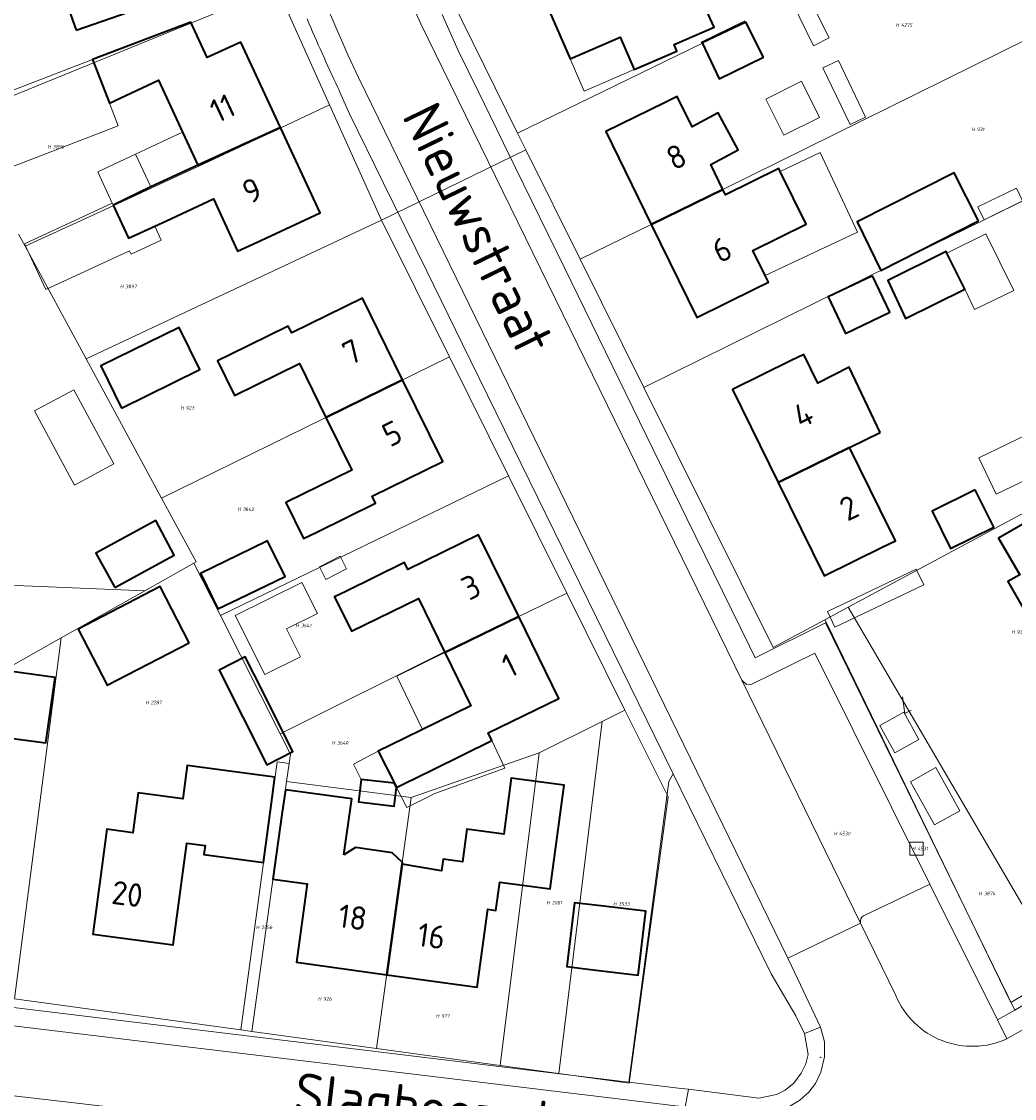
# Model space of a CAD drawing. Header units: metres. Extents: x 104777 to 177370, y 409697 to 438337.
# Tile 88 of 133: x 129790 to 129866, y 423365 to 423448. Entities that reach past the tile are written whole.
import ezdxf
from ezdxf.enums import TextEntityAlignment as Align
from ezdxf.lldxf.tags import DXFTag

# ---------------------------------------------------------------- set-up
doc = ezdxf.new("R2010")
doc.units = ezdxf.units.M
for name, color, linetype, lineweight in [('B-WE-IE-MEUBILAIR-S', 7, 'Continuous', 25), ('B-WE-IE-TERREINAFSCHEIDING_KUNSTMATIG_HEKWERK-G', 20, 'IE-TERREINAFSCHEIDING_KUNSTMATIG-SO', 18), ('B-WE-KG-GRENS_PERCEEL-G', 150, 'KG-PERCEEL-SO', 18), ('B-WE-KG-GRENS_PERCEEL-S', 150, 'Continuous', 25), ('B-WE-KG-GRENS_PERCEEL_VOORLOPIG-G', 150, 'KG-PERCEEL-SO', 18), ('B-WE-OG-BEBOUWING-G', 7, 'Continuous', 35), ('B-WE-OG-BEBOUWING-GV', 7, 'Continuous', 35), ('B-WE-OG-BEBOUWING_HUISNUMMER-T18', 10, 'Continuous', 18), ('B-WE-OG-BEBOUWING_LUIFEL-GV', 7, 'Continuous', 18), ('B-WE-OG-BEBOUWING_SCHUUR-GV', 7, 'Continuous', 18), ('B-WE-OG-BEBOUWING_STRAATNAAM-T18', 10, 'Continuous', 18), ('B-WE-OG-TERREIN_BEGROEID-GV', 7, 'Continuous', 18), ('B-WE-OG-TERREIN_ERF-GV', 7, 'Continuous', 18), ('B-WE-VH-OPENVERHARDING_BETONSTRAATSTEEN-GV', 90, 'Continuous', 18), ('B-WE-VH-OPENVERHARDING_TEGEL-GV', 90, 'Continuous', 18)]:
    doc.layers.add(name, color=color, linetype=linetype, lineweight=lineweight)
doc.styles.add('NLCS-ISO', font='NLCS-ISO.ttf')
doc.styles.add('NLCS-ISO-M20-T18', font='NLCS-ISO.ttf', dxfattribs={"height": 0.036})
doc.styles.get("Standard").update_dxf_attribs({"font": 'Romans.shx'})
doc.linetypes.add('IE-TERREINAFSCHEIDING_KUNSTMATIG-SO', pattern='A,4,[82,NLCS.SHX,S=0.75,R=90,X=0,Y=0],4,-2', length=10)
tags = doc.linetypes.add('KG-PERCEEL-SO', pattern='A,5.5,-2,["P",Standard,S=1.8,R=0,X=-0.5,Y=-0.9],-2,5.5,-2,[5,NLCS.SHX,S=0.75,R=0,X=0,Y=0],-2', length=19).pattern_tags.tags
tags[6] = DXFTag(74, 10)

# ---------------------------------------------------------------- blocks, each defined once
blk = doc.blocks.new('SKG-PERCEELNUMMER-SO')
at = {"style": 'NLCS-ISO', "oblique": 10, "flags": 1}
for tag, p in [('GEMEENTECODE', (0, 2.55)), ('PERCEELGROOTTE', (0, -2.45))]:
    blk.add_attdef(tag, text='', height=1.8, dxfattribs=at).set_placement(p, align=Align.MIDDLE_CENTER)
at = {"style": 'NLCS-ISO', "oblique": 10}
blk.add_attdef('SECTIE', text='', height=1.8, dxfattribs=at).set_placement((-0.5, 0), align=Align.MIDDLE_RIGHT)
blk.add_attdef('PERCEELNUMMER', text='', height=1.8, dxfattribs=at).set_placement((0.5, 0), align=Align.MIDDLE_LEFT)
blk = doc.blocks.new('SIE-MEUBILAIR_PAAL_AFSLUITPAAL-SO')
blk.add_circle((0, 0), 0.75)
at = {"style": 'NLCS-ISO'}
blk.add_text('af', height=0.75, dxfattribs=at).set_placement((0, 0.1), align=Align.MIDDLE_CENTER)

msp = doc.modelspace()

# ---------------------------------------------------------------- linework, layer by layer
at = {"layer": 'B-WE-IE-TERREINAFSCHEIDING_KUNSTMATIG_HEKWERK-G', "ltscale": 20, "flags": 128}
for points in [[(129858.036, 423395.061), (129857.621, 423394.829), (129857.424, 423396.103)], [(129858.094, 423395.094), (129858.036, 423395.061)], [(129836.485, 423366.625), (129839.56, 423389.635)]]:
    msp.add_lwpolyline(points, dxfattribs=at)
at = {"layer": 'B-WE-KG-GRENS_PERCEEL-G', "ltscale": 20, "flags": 128}
for points in [[(129809.574, 423450.37), (129805.741, 423448.807), (129785.264, 423440.451), (129785.024, 423440.353)], [(129809.574, 423450.37), (129813.595, 423441.427)], [(129822.865, 423449.656), (129827.98, 423439.253)], [(129873.465, 423449.705), (129843.688, 423434.962), (129832.767, 423429.606)], [(129842.035, 423446.229), (129845.365, 423447.863)], [(129827.98, 423439.253), (129842.083, 423446.13)], [(129842.083, 423446.13), (129842.035, 423446.229)], [(129813.595, 423441.427), (129809.868, 423439.682), (129803.579, 423436.738), (129799.947, 423435.052), (129797.031, 423433.712), (129790.291, 423430.615)], [(129813.595, 423441.427), (129817.563, 423432.604)], [(129827.98, 423439.253), (129828.605, 423437.983)], [(129837.647, 423419.785), (129854.991, 423428.363), (129878.378, 423439.823)], [(129828.605, 423437.983), (129817.563, 423432.604)], [(129828.605, 423437.983), (129832.767, 423429.606)], [(129817.563, 423432.604), (129807.622, 423427.929)], [(129822.762, 423422.139), (129817.563, 423432.604)], [(129790.291, 423430.615), (129789.797, 423431.529)], [(129794.964, 423421.976), (129790.291, 423430.615)], [(129832.767, 423429.606), (129837.647, 423419.785)], [(129794.964, 423421.976), (129807.622, 423427.929)], [(129800.736, 423411.321), (129794.964, 423421.976)], [(129800.736, 423411.321), (129822.762, 423422.139)], [(129827.287, 423413.031), (129822.762, 423422.139)], [(129837.647, 423419.785), (129847.537, 423399.881), (129851.495, 423402.009)], [(129805.244, 423402.329), (129827.287, 423413.031)], [(129831.744, 423404.061), (129827.287, 423413.031)], [(129853.283, 423402.971), (129865.112, 423409.332), (129870.412, 423412.197)], [(129803.215, 423406.351), (129803.388, 423406.448), (129800.736, 423411.321)], [(129799.463, 423404.236), (129803.215, 423406.351)], [(129803.215, 423406.351), (129805.244, 423402.329)], [(129799.463, 423404.236), (129780.994, 423404.997)], [(129793.053, 423400.624), (129799.463, 423404.236)], [(129822.422, 423399.497), (129831.744, 423404.061)], [(129836.196, 423395.101), (129831.744, 423404.061)], [(129851.495, 423402.009), (129853.283, 423402.971)], [(129869.632, 423375.041), (129853.283, 423402.971)], [(129805.244, 423402.329), (129809.809, 423393.283)], [(129851.495, 423402.009), (129851.658, 423401.673), (129863.554, 423377.174), (129865.716, 423372.721)], [(129785.914, 423396.601), (129793.053, 423400.624)], [(129793.053, 423400.624), (129789.474, 423372.994)], [(129822.396, 423399.551), (129809.809, 423393.283)], [(129822.396, 423399.551), (129822.422, 423399.497)], [(129834.443, 423394.228), (129836.196, 423395.101)], [(129839.494, 423388.461), (129836.196, 423395.101)], [(129829.642, 423391.838), (129834.443, 423394.228)], [(129834.443, 423394.228), (129831.145, 423367.278)], [(129809.809, 423393.283), (129810.594, 423391.728), (129810.495, 423391.019)], [(129819.844, 423388.41), (129829.642, 423391.838)], [(129829.642, 423391.838), (129826.639, 423367.896)], [(129810.495, 423391.019), (129809.574, 423391.144), (129806.796, 423370.618)], [(129810.495, 423391.019), (129810.301, 423389.628)], [(129810.301, 423389.628), (129807.635, 423370.503)], [(129810.301, 423389.628), (129819.844, 423388.41)], [(129819.844, 423388.41), (129817.189, 423369.192)], [(129836.517, 423366.541), (129839.494, 423388.461)], [(129869.632, 423375.041), (129865.716, 423372.721)], [(129806.796, 423370.618), (129789.474, 423372.994)], [(129807.635, 423370.503), (129806.796, 423370.618)], [(129817.189, 423369.192), (129807.635, 423370.503)], [(129826.639, 423367.896), (129817.189, 423369.192)], [(129831.145, 423367.278), (129826.639, 423367.896)], [(129836.517, 423366.541), (129831.145, 423367.278)]]:
    msp.add_lwpolyline(points, dxfattribs=at)
at = {"layer": 'B-WE-KG-GRENS_PERCEEL_VOORLOPIG-G', "ltscale": 20, "flags": 128}
msp.add_lwpolyline([(129858, 423384), (129859, 423384), (129859, 423385), (129858, 423385)], close=True, dxfattribs=at)
at = {"layer": 'B-WE-OG-BEBOUWING-G', "ltscale": 20, "flags": 128}
for points in [[(129794.2, 423447.14), (129798.93, 423448.78), (129798.73, 423449.34), (129804.6, 423451.4), (129802.3, 423457.985), (129796.437, 423455.937), (129797.941, 423451.63), (129793.209, 423449.977)], [(129834.521, 423454.697), (129828.83, 423452.23), (129831.99, 423444.94), (129835.832, 423446.605), (129836.905, 423444.13), (129840.171, 423445.546), (129839.953, 423446.048), (129843.012, 423447.374), (129839.761, 423454.487), (129836.948, 423453.268), (129835.42, 423452.606), (129834.632, 423454.423)], [(129803.511, 423436.806), (129809.835, 423439.7), (129806.8, 423446.24), (129804.24, 423445.048), (129802.974, 423447.77), (129795.458, 423444.91), (129796.751, 423441.567), (129800.498, 423443.309), (129802.334, 423439.345)], [(129839.21, 423441.59), (129834.72, 423439.39), (129838.21, 423432.275), (129843.688, 423434.962), (129842.76, 423436.854), (129844.861, 423437.987), (129843.329, 423440.825), (129841.338, 423439.753), (129840.199, 423442.075)], [(129797.03, 423433.757), (129798.209, 423431.217), (129800.216, 423432.148), (129801.112, 423432.564), (129804.704, 423434.23), (129806.559, 423430.225), (129808.34, 423431.05), (129812.87, 423433.16), (129809.835, 423439.7), (129803.511, 423436.806), (129799.907, 423435.16)], [(129843.688, 423434.962), (129838.21, 423432.275), (129841.7, 423425.16), (129846.19, 423427.36), (129847.179, 423427.845), (129846.926, 423428.36), (129845.989, 423430.27), (129850.073, 423432.292), (129848.073, 423436.332), (129847.963, 423436.554), (129843.895, 423434.541)], [(129813.318, 423417.5), (129819.18, 423420.38), (129816.11, 423426.63), (129810.7, 423423.97), (129810.43, 423424.5), (129805.95, 423422.29), (129805.014, 423421.828), (129806.315, 423419.177), (129811.295, 423421.621)], [(129855.711, 423416.34), (129853.342, 423421.349), (129850.957, 423420.12), (129849.87, 423422.329), (129848.9, 423421.85), (129844.42, 423419.64), (129847.93, 423412.51), (129853.381, 423415.193)], [(129819.18, 423420.38), (129813.318, 423417.5), (129815.301, 423413.46), (129810.257, 423410.984), (129811.606, 423408.238), (129812.61, 423408.73), (129817.1, 423410.93), (129816.84, 423411.47), (129822.25, 423414.13)], [(129847.93, 423412.51), (129851.44, 423405.38), (129855.93, 423407.59), (129856.892, 423408.063), (129855.702, 423410.48), (129853.381, 423415.193)], [(129870.357, 423411.48), (129864.78, 423408.267), (129866.399, 423405.456), (129865.5, 423404.938), (129868.121, 423400.387), (129869.031, 423400.911), (129870.82, 423397.805), (129876.388, 423401.012)], [(129814.83, 423404.19), (129813.975, 423403.769), (129815.269, 423401.134), (129820.387, 423403.645), (129822.422, 423399.497), (129828.065, 423402.26), (129825, 423408.52), (129819.58, 423405.86), (129819.32, 423406.4)], [(129818.55, 423389.494), (129818.71, 423389.18), (129820.87, 423390.241), (129820.952, 423390.281), (129821.52, 423390.56), (129826.01, 423392.76), (129825.72, 423393.35), (129831.13, 423396), (129828.065, 423402.26), (129822.422, 423399.497), (129824.414, 423395.438), (129820.712, 423393.621), (129819.356, 423392.956), (129817.303, 423391.949)], [(129796.14, 423382.9), (129795.47, 423377.95), (129801.63, 423377.12), (129802.68, 423384.92), (129804.07, 423384.73), (129803.97, 423384.04), (129808.53, 423383.43), (129809.2, 423388.38), (129809.413, 423389.955), (129802.701, 423390.861), (129802.356, 423388.306), (129798.944, 423388.766), (129798.533, 423385.715), (129796.557, 423385.982)], [(129819.138, 423383.296), (129817.97, 423374.845), (129824.88, 423373.89), (129825.71, 423379.85), (129826.307, 423379.759), (129826.62, 423381.937), (129830.465, 423381.425), (129831.541, 423389.341), (129827.498, 423389.891), (129826.916, 423385.61), (129824.102, 423385.993), (129823.761, 423383.486), (129822.274, 423383.688), (129822.155, 423382.807)], [(129814.689, 423384.018), (129815.285, 423388.297), (129810.214, 423389.004), (129809.95, 423387.11), (129809.26, 423382.16), (129811.89, 423381.79), (129811.06, 423375.8), (129817.97, 423374.845), (129819.138, 423383.296), (129819.166, 423383.434), (129818.386, 423384.176), (129815.576, 423384.585)]]:
    msp.add_lwpolyline(points, close=True, dxfattribs=at)
at = {"layer": 'B-WE-OG-BEBOUWING-GV', "ltscale": 20, "flags": 128}
for points in [[(129794.2, 423447.14), (129798.93, 423448.78), (129798.73, 423449.34), (129804.6, 423451.4), (129802.3, 423457.985), (129796.437, 423455.937), (129797.941, 423451.63), (129793.209, 423449.977)], [(129834.521, 423454.697), (129828.83, 423452.23), (129831.99, 423444.94), (129835.832, 423446.605), (129836.905, 423444.13), (129840.171, 423445.546), (129839.953, 423446.048), (129843.012, 423447.374), (129839.761, 423454.487), (129836.948, 423453.268), (129835.42, 423452.606), (129834.632, 423454.423)], [(129803.511, 423436.806), (129809.835, 423439.7), (129806.8, 423446.24), (129804.24, 423445.048), (129802.974, 423447.77), (129795.458, 423444.91), (129796.751, 423441.567), (129800.498, 423443.309), (129802.334, 423439.345)], [(129846.784, 423445.079), (129845.445, 423447.752), (129842.113, 423446.177), (129843.412, 423443.427)], [(129839.21, 423441.59), (129834.72, 423439.39), (129838.21, 423432.275), (129843.688, 423434.962), (129842.76, 423436.854), (129844.861, 423437.987), (129843.329, 423440.825), (129841.338, 423439.753), (129840.199, 423442.075)], [(129797.03, 423433.757), (129798.209, 423431.217), (129800.216, 423432.148), (129801.112, 423432.564), (129804.704, 423434.23), (129806.559, 423430.225), (129808.34, 423431.05), (129812.87, 423433.16), (129809.835, 423439.7), (129803.511, 423436.806), (129799.907, 423435.16)], [(129843.688, 423434.962), (129838.21, 423432.275), (129841.7, 423425.16), (129846.19, 423427.36), (129847.179, 423427.845), (129846.926, 423428.36), (129845.989, 423430.27), (129850.073, 423432.292), (129848.073, 423436.332), (129847.963, 423436.554), (129843.895, 423434.541)], [(129863.259, 423432.55), (129861.396, 423436.237), (129853.958, 423432.476), (129855.777, 423428.751)], [(129860.829, 423430.085), (129860.773, 423430.2), (129856.297, 423427.992), (129857.667, 423425.083), (129862.193, 423427.309)], [(129855.129, 423428.333), (129851.732, 423426.732), (129853.066, 423423.923), (129856.468, 423425.556)], [(129813.318, 423417.5), (129819.18, 423420.38), (129816.11, 423426.63), (129810.7, 423423.97), (129810.43, 423424.5), (129805.95, 423422.29), (129805.014, 423421.828), (129806.315, 423419.177), (129811.295, 423421.621)], [(129797.676, 423418.206), (129803.669, 423421.164), (129802.076, 423424.392), (129796.103, 423421.444)], [(129855.711, 423416.34), (129853.342, 423421.349), (129850.957, 423420.12), (129849.87, 423422.329), (129848.9, 423421.85), (129844.42, 423419.64), (129847.93, 423412.51), (129853.381, 423415.193)], [(129819.18, 423420.38), (129813.318, 423417.5), (129815.301, 423413.46), (129810.257, 423410.984), (129811.606, 423408.238), (129812.61, 423408.73), (129817.1, 423410.93), (129816.84, 423411.47), (129822.25, 423414.13)], [(129847.93, 423412.51), (129851.44, 423405.38), (129855.93, 423407.59), (129856.892, 423408.063), (129855.702, 423410.48), (129853.381, 423415.193)], [(129863.004, 423411.963), (129859.697, 423410.335), (129861.11, 423407.464), (129864.431, 423409.099)], [(129870.357, 423411.48), (129864.78, 423408.267), (129866.399, 423405.456), (129865.5, 423404.938), (129868.121, 423400.387), (129869.031, 423400.911), (129870.82, 423397.805), (129876.388, 423401.012)], [(129797.155, 423404.476), (129801.692, 423406.954), (129800.31, 423409.625), (129795.719, 423407.115)], [(129803.765, 423405.485), (129805.044, 423402.858), (129806.651, 423403.605), (129810.187, 423405.338), (129808.85, 423408.068), (129807.644, 423407.477), (129803.729, 423405.559)], [(129814.83, 423404.19), (129813.975, 423403.769), (129815.269, 423401.134), (129820.387, 423403.645), (129822.422, 423399.497), (129828.065, 423402.26), (129825, 423408.52), (129819.58, 423405.86), (129819.32, 423406.4)], [(129802.858, 423400.255), (129800.635, 423404.555), (129794.351, 423401.306), (129796.574, 423397.006)], [(129818.55, 423389.494), (129818.71, 423389.18), (129820.87, 423390.241), (129820.952, 423390.281), (129821.52, 423390.56), (129826.01, 423392.76), (129825.72, 423393.35), (129831.13, 423396), (129828.065, 423402.26), (129822.422, 423399.497), (129824.414, 423395.438), (129820.712, 423393.621), (129819.356, 423392.956), (129817.303, 423391.949)], [(129807.789, 423397.871), (129807.135, 423399.168), (129805.142, 423398.163), (129808.797, 423390.915), (129810.79, 423391.92)], [(129789.094, 423398.073), (129788.401, 423393.065), (129791.892, 423392.582), (129792.59, 423397.586)], [(129796.14, 423382.9), (129795.47, 423377.95), (129801.63, 423377.12), (129802.68, 423384.92), (129804.07, 423384.73), (129803.97, 423384.04), (129808.53, 423383.43), (129809.2, 423388.38), (129809.413, 423389.955), (129802.701, 423390.861), (129802.356, 423388.306), (129798.944, 423388.766), (129798.533, 423385.715), (129796.557, 423385.982)], [(129818.71, 423389.18), (129818.55, 423389.494), (129816, 423389.776), (129815.8, 423388.075), (129818.543, 423387.757)], [(129819.138, 423383.296), (129817.97, 423374.845), (129824.88, 423373.89), (129825.71, 423379.85), (129826.307, 423379.759), (129826.62, 423381.937), (129830.465, 423381.425), (129831.541, 423389.341), (129827.498, 423389.891), (129826.916, 423385.61), (129824.102, 423385.993), (129823.761, 423383.486), (129822.274, 423383.688), (129822.155, 423382.807)], [(129814.689, 423384.018), (129815.285, 423388.297), (129810.214, 423389.004), (129809.95, 423387.11), (129809.26, 423382.16), (129811.89, 423381.79), (129811.06, 423375.8), (129817.97, 423374.845), (129819.138, 423383.296), (129819.166, 423383.434), (129818.386, 423384.176), (129815.576, 423384.585)], [(129834.345, 423380.111), (129832.336, 423380.35), (129831.754, 423375.461), (129833.763, 423375.222), (129835.481, 423375.018), (129837.199, 423374.813), (129837.78, 423379.702)]]:
    msp.add_lwpolyline(points, close=True, dxfattribs=at)
at = {"layer": 'B-WE-OG-BEBOUWING_LUIFEL-GV', "ltscale": 20, "flags": 128}
for points in [[(129850.623, 423445.959), (129851.819, 423446.549), (129850.225, 423449.783), (129849.029, 423449.194)], [(129831.99, 423444.94), (129833.063, 423442.465), (129836.905, 423444.13), (129835.832, 423446.605)], [(129795.458, 423444.91), (129786.256, 423441.349), (129788.222, 423436.268), (129797.424, 423439.828), (129796.751, 423441.567)], [(129852.522, 423444.83), (129851.345, 423444.262), (129853.432, 423439.933), (129854.609, 423440.5)], [(129848.353, 423439.103), (129851.08, 423440.469), (129849.695, 423443.235), (129846.968, 423441.869)], [(129803.511, 423436.806), (129802.334, 423439.345), (129798.755, 423437.644), (129799.907, 423435.16)], [(129848.073, 423436.332), (129850.073, 423432.292), (129845.989, 423430.27), (129846.926, 423428.36), (129853.999, 423431.678), (129851.141, 423437.771)], [(129866.623, 423434.079), (129866.146, 423435.055), (129863.207, 423433.617), (129863.685, 423432.641)], [(129797.03, 423433.757), (129796.958, 423433.912), (129790.253, 423430.801), (129791.884, 423427.285), (129798.293, 423430.259), (129798.408, 423430.011), (129800.712, 423431.082), (129800.216, 423432.148), (129798.209, 423431.217)], [(129860.829, 423430.085), (129862.193, 423427.309), (129862.953, 423425.762), (129865.942, 423427.23), (129863.819, 423431.553)], [(129794.073, 423412.33), (129797.075, 423413.948), (129794.02, 423419.615), (129791.018, 423417.996)], [(129863.263, 423414.407), (129864.606, 423411.618), (129868.262, 423413.378), (129866.92, 423416.167)], [(129858.48, 423405.885), (129851.686, 423402.656), (129852.256, 423401.456), (129859.051, 423404.685)], [(129808.628, 423397.819), (129811.37, 423399.185), (129810.308, 423401.317), (129812.671, 423402.494), (129811.483, 423404.878), (129806.378, 423402.335)], [(129822.422, 423399.497), (129818.728, 423397.701), (129820.712, 423393.621), (129824.414, 423395.438)], [(129821.642, 423388.722), (129827.008, 423390.649), (129826.01, 423392.76), (129821.52, 423390.56), (129820.952, 423390.281), (129820.87, 423390.241), (129818.71, 423389.18), (129819.497, 423387.631)], [(129816, 423389.776), (129818.55, 423389.494), (129817.303, 423391.949), (129815.429, 423390.958)], [(129859.979, 423390.694), (129858.041, 423389.619), (129859.874, 423386.315), (129861.811, 423387.39)]]:
    msp.add_lwpolyline(points, close=True, dxfattribs=at)
at = {"layer": 'B-WE-OG-BEBOUWING_SCHUUR-GV', "ltscale": 20, "flags": 128}
for points in [[(129798.755, 423437.644), (129795.852, 423436.296), (129796.958, 423433.912), (129797.03, 423433.757), (129799.907, 423435.16)], [(129812.818, 423406.077), (129813.31, 423405.104), (129814.891, 423405.902), (129814.4, 423406.876)], [(129856.84, 423391.838), (129858.692, 423392.855), (129857.543, 423394.948), (129855.691, 423393.931)]]:
    msp.add_lwpolyline(points, close=True, dxfattribs=at)
at = {"layer": 'B-WE-OG-TERREIN_BEGROEID-GV', "ltscale": 20, "flags": 128}
for points in [[(129839.889, 423390.212), (129839.56, 423389.635), (129836.485, 423366.625), (129840.49, 423366.14), (129841.045, 423366.07), (129846.448, 423365.391), (129847.795, 423365.665), (129848.45, 423365.996), (129849.129, 423366.548), (129849.679, 423367.305), (129850.044, 423368.029), (129850.207, 423368.748), (129849.939, 423370.346), (129849.259, 423371.685), (129847.39, 423374.9)], [(129773.949, 423367.371), (129772.157, 423364.693), (129765.996, 423356.654), (129764.121, 423346.799), (129770.048, 423341.719), (129831.326, 423345.846), (129835.876, 423324.362), (129845.084, 423330.183), (129842.67, 423346.581), (129841.911, 423351.133), (129841.404, 423354.567), (129839.199, 423357.954), (129834.793, 423360.117), (129806.17, 423363.64)]]:
    msp.add_lwpolyline(points, close=True, dxfattribs=at)
for points in [[(129859.515, 423381.774), (129854.439, 423379.359), (129854.326, 423379.261), (129854.25, 423379.112), (129854.205, 423378.952), (129854.212, 423378.785), (129856.91, 423373.25)], [(129865.422, 423369.935), (129864.693, 423371.395), (129859.515, 423381.774)]]:
    msp.add_lwpolyline(points, dxfattribs=at)
at = {"layer": 'B-WE-OG-TERREIN_BEGROEID-GV', "ltscale": 20}
msp.add_lwpolyline([(129856.91, 423373.25, 0.421569), (129865.422, 423369.935)], format="xyb", dxfattribs=at)
at = {"layer": 'B-WE-OG-TERREIN_ERF-GV', "ltscale": 20, "flags": 128}
for points in [[(129802.3, 423457.985), (129804.6, 423451.4), (129798.73, 423449.34), (129798.93, 423448.78), (129794.2, 423447.14), (129793.209, 423449.977), (129797.941, 423451.63), (129796.437, 423455.937), (129792.468, 423454.551), (129790.964, 423458.859), (129790.201, 423458.593), (129789.21, 423461.43), (129793.93, 423463.08), (129794.13, 423462.51), (129800, 423464.57)], [(129831.355, 423461.985), (129835.833, 423463.926), (129838.994, 423456.636), (129834.521, 423454.697), (129834.632, 423454.423), (129835.42, 423452.606), (129836.948, 423453.268), (129839.761, 423454.487), (129843.012, 423447.374), (129839.953, 423446.048), (129840.171, 423445.546), (129836.905, 423444.13), (129835.832, 423446.605), (129831.99, 423444.94), (129828.83, 423452.23), (129825.67, 423459.52), (129830.26, 423461.51)], [(129798.209, 423431.217), (129797.03, 423433.757), (129799.907, 423435.16), (129803.511, 423436.806), (129802.334, 423439.345), (129800.498, 423443.309), (129796.751, 423441.567), (129795.458, 423444.91), (129802.974, 423447.77), (129804.24, 423445.048), (129806.8, 423446.24), (129809.835, 423439.7), (129812.87, 423433.16), (129808.34, 423431.05), (129806.559, 423430.225), (129804.704, 423434.23), (129801.112, 423432.564), (129800.216, 423432.148)], [(129845.445, 423447.752), (129846.784, 423445.079), (129843.412, 423443.427), (129842.113, 423446.177)], [(129838.21, 423432.275), (129834.72, 423439.39), (129839.21, 423441.59), (129840.199, 423442.075), (129841.338, 423439.753), (129843.329, 423440.825), (129844.861, 423437.987), (129842.76, 423436.854), (129843.688, 423434.962), (129843.895, 423434.541), (129847.963, 423436.554), (129848.073, 423436.332), (129850.073, 423432.292), (129845.989, 423430.27), (129846.926, 423428.36), (129847.179, 423427.845), (129846.19, 423427.36), (129841.7, 423425.16)], [(129863.259, 423432.55), (129855.777, 423428.751), (129853.958, 423432.476), (129861.396, 423436.237)], [(129857.667, 423425.083), (129856.297, 423427.992), (129860.773, 423430.2), (129860.829, 423430.085), (129862.193, 423427.309)], [(129853.066, 423423.923), (129851.732, 423426.732), (129855.129, 423428.333), (129856.468, 423425.556)], [(129819.18, 423420.38), (129822.25, 423414.13), (129816.84, 423411.47), (129817.1, 423410.93), (129812.61, 423408.73), (129811.606, 423408.238), (129810.257, 423410.984), (129815.301, 423413.46), (129813.318, 423417.5), (129811.295, 423421.621), (129806.315, 423419.177), (129805.014, 423421.828), (129805.95, 423422.29), (129810.43, 423424.5), (129810.7, 423423.97), (129816.11, 423426.63)], [(129802.076, 423424.392), (129803.669, 423421.164), (129797.676, 423418.206), (129796.103, 423421.444)], [(129847.93, 423412.51), (129844.42, 423419.64), (129848.9, 423421.85), (129849.87, 423422.329), (129850.957, 423420.12), (129853.342, 423421.349), (129855.711, 423416.34), (129853.381, 423415.193), (129855.702, 423410.48), (129856.892, 423408.063), (129855.93, 423407.59), (129851.44, 423405.38)], [(129863.004, 423411.963), (129864.431, 423409.099), (129861.11, 423407.464), (129859.697, 423410.335)], [(129870.357, 423411.48), (129876.388, 423401.012), (129870.82, 423397.805), (129869.031, 423400.911), (129868.121, 423400.387), (129865.5, 423404.938), (129866.399, 423405.456), (129864.78, 423408.267)], [(129800.31, 423409.625), (129801.692, 423406.954), (129797.155, 423404.476), (129795.719, 423407.115)], [(129807.644, 423407.477), (129808.85, 423408.068), (129810.187, 423405.338), (129806.651, 423403.605), (129805.044, 423402.858), (129803.765, 423405.485), (129803.729, 423405.559)], [(129822.422, 423399.497), (129820.387, 423403.645), (129815.269, 423401.134), (129813.975, 423403.769), (129814.83, 423404.19), (129819.32, 423406.4), (129819.58, 423405.86), (129825, 423408.52), (129828.065, 423402.26), (129831.13, 423396), (129825.72, 423393.35), (129826.01, 423392.76), (129821.52, 423390.56), (129820.952, 423390.281), (129820.87, 423390.241), (129818.71, 423389.18), (129818.543, 423387.757), (129815.8, 423388.075), (129816, 423389.776), (129818.55, 423389.494), (129817.303, 423391.949), (129819.356, 423392.956), (129820.712, 423393.621), (129824.414, 423395.438)], [(129802.858, 423400.255), (129796.574, 423397.006), (129794.351, 423401.306), (129800.635, 423404.555)], [(129810.79, 423391.92), (129808.797, 423390.915), (129805.142, 423398.163), (129807.135, 423399.168), (129807.789, 423397.871)], [(129789.094, 423398.073), (129792.59, 423397.586), (129791.892, 423392.582), (129788.401, 423393.065)], [(129801.63, 423377.12), (129795.47, 423377.95), (129796.14, 423382.9), (129796.557, 423385.982), (129798.533, 423385.715), (129798.944, 423388.766), (129802.356, 423388.306), (129802.701, 423390.861), (129809.413, 423389.955), (129809.2, 423388.38), (129808.53, 423383.43), (129803.97, 423384.04), (129804.07, 423384.73), (129802.68, 423384.92)], [(129819.138, 423383.296), (129822.155, 423382.807), (129822.274, 423383.688), (129823.761, 423383.486), (129824.102, 423385.993), (129826.916, 423385.61), (129827.498, 423389.891), (129831.541, 423389.341), (129830.465, 423381.425), (129826.62, 423381.937), (129826.307, 423379.759), (129825.71, 423379.85), (129824.88, 423373.89), (129817.97, 423374.845), (129811.06, 423375.8), (129811.89, 423381.79), (129809.26, 423382.16), (129809.95, 423387.11), (129810.214, 423389.004), (129815.285, 423388.297), (129814.689, 423384.018), (129815.576, 423384.585), (129818.386, 423384.176), (129819.166, 423383.434)], [(129833.763, 423375.222), (129831.754, 423375.461), (129832.336, 423380.35), (129834.345, 423380.111), (129837.78, 423379.702), (129837.199, 423374.813), (129835.481, 423375.018)]]:
    msp.add_lwpolyline(points, close=True, dxfattribs=at)
for points in [[(129822.2, 423448.34), (129823.43, 423445.59), (129824.956, 423442.469), (129827.818, 423436.615), (129831.565, 423428.952), (129837.312, 423417.198), (129840.94, 423409.777), (129845.718, 423400.005), (129846.16, 423399.1), (129851.53, 423401.78), (129859.519, 423385.439), (129866.02, 423372.14)], [(129741.737, 423379.206), (129752.894, 423378.034), (129752.879, 423377.471), (129772.467, 423375.262), (129785.071, 423373.77), (129789.341, 423373.265), (129789.209, 423372.349), (129827.193, 423367.75), (129835.427, 423366.753), (129836.485, 423366.625), (129839.56, 423389.635), (129839.889, 423390.212), (129838.484, 423393.079), (129837.872, 423394.329), (129823.77, 423423.114), (129821.033, 423428.701), (129817.707, 423435.489), (129815.13, 423440.75), (129814.365, 423442.442), (129814.296, 423442.595), (129814.225, 423442.752)]]:
    msp.add_lwpolyline(points, dxfattribs=at)
at = {"layer": 'B-WE-OG-TERREIN_ERF-GV', "ltscale": 20}
msp.add_lwpolyline([(129814.225, 423442.752, -0.008885), (129811.868, 423448.021)], format="xyb", dxfattribs=at)
at = {"layer": 'B-WE-VH-OPENVERHARDING_BETONSTRAATSTEEN-GV', "ltscale": 20}
for points in [[(129805.477, 423472.456, 0.048075), (129815.81, 423443.52)], [(129820.58, 423447.64, -0.030927), (129813.754, 423465.74)], [(129865.422, 423369.935, -0.421569), (129856.91, 423373.25)]]:
    msp.add_lwpolyline(points, format="xyb", dxfattribs=at)
at = {"layer": 'B-WE-VH-OPENVERHARDING_BETONSTRAATSTEEN-GV', "ltscale": 20, "flags": 128}
for points in [[(129815.81, 423443.52), (129848.653, 423376.111), (129854.212, 423378.785), (129845.14, 423397.39), (129820.58, 423447.64)], [(129856.91, 423373.25), (129854.212, 423378.785), (129848.653, 423376.111), (129848.96, 423375.48), (129851.156, 423370.827), (129851.456, 423369.7), (129851.475, 423368.562), (129851.185, 423367.393), (129850.787, 423366.525), (129850.259, 423365.863), (129849.588, 423365.234), (129848.305, 423364.466), (129847.459, 423364.179), (129846.25, 423364.075), (129840.802, 423364.715), (129840.33, 423364.77), (129840.098, 423364.798)], [(129762.9, 423368.679), (129766.418, 423368.253), (129768.09, 423368.05), (129773.949, 423367.371), (129806.17, 423363.64), (129834.793, 423360.117), (129839.515, 423359.536), (129840.098, 423364.798), (129743.52, 423376.48)], [(129867.882, 423365.351), (129869.646, 423366.405), (129870.672, 423367.018), (129868.046, 423371.485), (129866.793, 423370.738), (129865.422, 423369.935)]]:
    msp.add_lwpolyline(points, dxfattribs=at)
msp.add_lwpolyline([(129845.14, 423397.39), (129854.212, 423378.785), (129854.205, 423378.952), (129854.25, 423379.112), (129854.326, 423379.261), (129854.439, 423379.359), (129859.515, 423381.774), (129850.72, 423399.47), (129845.9, 423397.08), (129845.49, 423397.07)], close=True, dxfattribs=at)
at = {"layer": 'B-WE-VH-OPENVERHARDING_TEGEL-GV', "ltscale": 20}
for points in [[(129815.81, 423443.52, -0.048075), (129805.477, 423472.456)], [(129813.754, 423465.74, 0.030927), (129820.58, 423447.64)], [(129811.868, 423448.021, 0.008885), (129814.225, 423442.752)]]:
    msp.add_lwpolyline(points, format="xyb", dxfattribs=at)
at = {"layer": 'B-WE-VH-OPENVERHARDING_TEGEL-GV', "ltscale": 20, "flags": 128}
for points in [[(129820.58, 423447.64), (129845.14, 423397.39), (129845.49, 423397.07), (129845.9, 423397.08), (129850.72, 423399.47), (129859.515, 423381.774), (129864.693, 423371.395), (129866.02, 423372.14), (129859.519, 423385.439), (129851.53, 423401.78), (129846.16, 423399.1), (129845.718, 423400.005), (129840.94, 423409.777), (129837.312, 423417.198), (129831.565, 423428.952), (129827.818, 423436.615), (129824.956, 423442.469), (129823.43, 423445.59), (129822.2, 423448.34)], [(129839.889, 423390.212), (129847.39, 423374.9), (129849.259, 423371.685), (129849.939, 423370.346), (129851.156, 423370.827), (129848.96, 423375.48), (129848.653, 423376.111), (129815.81, 423443.52)], [(129814.225, 423442.752), (129814.296, 423442.595), (129814.365, 423442.442), (129815.13, 423440.75), (129817.707, 423435.489), (129821.033, 423428.701), (129823.77, 423423.114), (129837.872, 423394.329), (129838.484, 423393.079), (129839.889, 423390.212)], [(129941.71, 423417.4), (129940.441, 423416.459), (129932.589, 423411.706), (129919.648, 423403.996), (129919.266, 423404.635), (129916.686, 423403.092), (129917.008, 423402.084), (129902.137, 423393.119), (129901.91, 423393.488), (129895.612, 423389.644), (129895.246, 423390.25), (129892.981, 423388.892), (129893.222, 423388.491), (129866.02, 423372.14), (129864.693, 423371.395), (129865.422, 423369.935), (129866.793, 423370.738)], [(129743.52, 423376.48), (129840.098, 423364.798), (129840.33, 423364.77), (129840.802, 423364.715), (129841.045, 423366.07), (129840.49, 423366.14), (129836.485, 423366.625), (129835.427, 423366.753), (129827.193, 423367.75), (129789.209, 423372.349), (129784.961, 423372.863), (129743.94, 423377.83), (129743.96, 423378.14)]]:
    msp.add_lwpolyline(points, dxfattribs=at)
msp.add_lwpolyline([(129849.939, 423370.346), (129850.207, 423368.748), (129850.044, 423368.029), (129849.679, 423367.305), (129849.129, 423366.548), (129848.45, 423365.996), (129847.795, 423365.665), (129846.448, 423365.391), (129841.045, 423366.07), (129840.802, 423364.715), (129846.25, 423364.075), (129847.459, 423364.179), (129848.305, 423364.466), (129849.588, 423365.234), (129850.259, 423365.863), (129850.787, 423366.525), (129851.185, 423367.393), (129851.475, 423368.562), (129851.456, 423369.7), (129851.156, 423370.827)], close=True, dxfattribs=at)

# ---------------------------------------------------------------- block references
at = {"layer": 'B-WE-IE-MEUBILAIR-S', "ltscale": 20, "xscale": 0.02, "yscale": 0.02, "zscale": 0.02}
msp.add_blockref('SIE-MEUBILAIR_PAAL_AFSLUITPAAL-SO', (129851.176, 423368.514), dxfattribs=at)
at = {"layer": 'B-WE-KG-GRENS_PERCEEL-S', "ltscale": 20, "xscale": 0.15, "yscale": 0.15, "zscale": 0.15}
for p, values in [((129857.251, 423447.535), {'PERCEELNUMMER': '4275', 'SECTIE': 'H'}), ((129863.04, 423439.557), {'PERCEELNUMMER': '931', 'SECTIE': 'H'}), ((129792.346, 423438.219), {'PERCEELNUMMER': '3896', 'SECTIE': 'H'}), ((129797.9, 423427.528), {'PERCEELNUMMER': '3897', 'SECTIE': 'H'}), ((129802.522, 423418.23), {'PERCEELNUMMER': '923', 'SECTIE': 'H'}), ((129806.878, 423410.48), {'PERCEELNUMMER': '3642', 'SECTIE': 'H'}), ((129811.331, 423401.572), {'PERCEELNUMMER': '3641', 'SECTIE': 'H'}), ((129866.098, 423401.071), {'PERCEELNUMMER': '930', 'SECTIE': 'H'}), ((129799.836, 423395.681), {'PERCEELNUMMER': '2287', 'SECTIE': 'H'}), ((129814.089, 423392.594), {'PERCEELNUMMER': '3640', 'SECTIE': 'H'}), ((129852.504, 423385.649), {'PERCEELNUMMER': '4530', 'SECTIE': 'H'}), ((129858.5, 423384.5), {'PERCEELNUMMER': '4531', 'SECTIE': 'H'}), ((129863.589, 423381.06), {'PERCEELNUMMER': '3874', 'SECTIE': 'H'}), ((129830.534, 423380.357), {'PERCEELNUMMER': '2081', 'SECTIE': 'H'}), ((129835.622, 423380.263), {'PERCEELNUMMER': '3533', 'SECTIE': 'H'}), ((129808.295, 423378.475), {'PERCEELNUMMER': '2056', 'SECTIE': 'H'}), ((129813.039, 423372.996), {'PERCEELNUMMER': '926', 'SECTIE': 'H'}), ((129822.065, 423371.678), {'PERCEELNUMMER': '927', 'SECTIE': 'H'})]:
    msp.add_blockref('SKG-PERCEELNUMMER-SO', p, dxfattribs=at).add_auto_attribs(values)

# ---------------------------------------------------------------- texts
at = {"layer": 'B-WE-OG-BEBOUWING_HUISNUMMER-T18', "ltscale": 20, "style": 'NLCS-ISO-M20-T18'}
for s, rotation, p in [('11', 25, (129805.402, 423441.176)), ('8', 26.1, (129840.123, 423437.457)), ('9', 24.9, (129807.66, 423434.884)), ('6', 26.1, (129843.611, 423430.348)), ('7', 26.2, (129815.307, 423422.525)), ('4', 26.2, (129849.83, 423417.706)), ('5', 26.2, (129818.376, 423416.274)), ('2', 26.2, (129853.34, 423410.576)), ('3', 26.1, (129824.412, 423404.522)), ('1', 26.2, (129827.36, 423398.515)), ('20', 352.4, (129798.119, 423381.022)), ('18', 352.1, (129815.362, 423379.243)), ('16', 352.1, (129821.387, 423377.805))]:
    msp.add_text(s, height=1.8, rotation=rotation, dxfattribs=at).set_placement(p, align=Align.MIDDLE)
at = {"layer": 'B-WE-OG-BEBOUWING_STRAATNAAM-T18', "ltscale": 20, "style": 'NLCS-ISO-M20-T18'}
for s, rotation, p in [('Nieuwstraat', 296, (129824.966, 423431.951)), ('Slagboomstraat', 353.4, (129824.342, 423363.895))]:
    msp.add_text(s, height=3, rotation=rotation, dxfattribs=at).set_placement(p, align=Align.MIDDLE)

doc.saveas('drawing.dxf')
